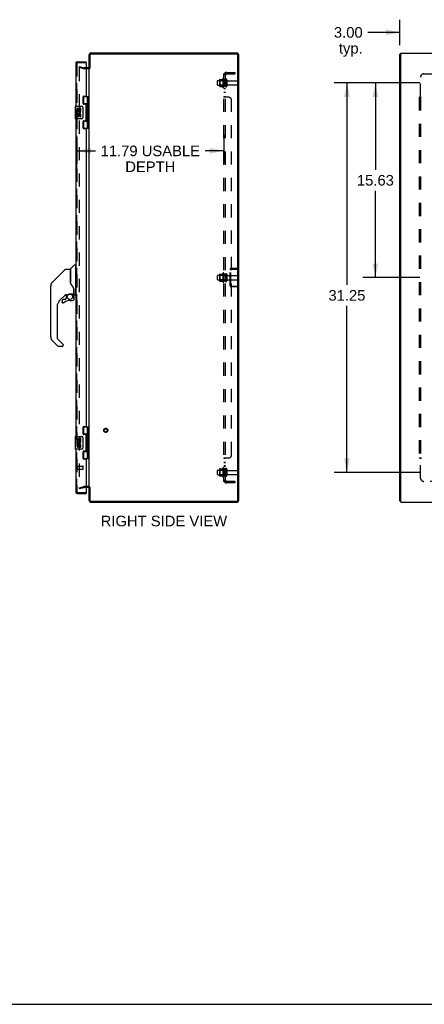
# Model space of a CAD drawing. Header units: inches. Extents: x 0 to 192, y 0 to 125.
# Tile 20 of 21: x 96 to 129, y 0 to 79. Entities that reach past the tile are written whole.
import ezdxf

# ---------------------------------------------------------------- set-up
doc = ezdxf.new("R2010")
doc.units = ezdxf.units.IN
doc.header["$LTSCALE"] = 10.584906
doc.header["$MEASUREMENT"] = 0
doc.linetypes.add('HIDDEN', pattern=[0.2, 0.1, -0.1])
doc.layers.get('0').update_dxf_attribs({"linetype": 'CONTINUOUS'})
for name, color, linetype in [('DEFAULT_2', 8, 'HIDDEN'), ('DIMENSIONS', 7, 'CONTINUOUS'), ('DOOR_ASSEMBLY_LEFT', 7, 'CONTINUOUS'), ('DOOR_ASSEMBLY_RIGHT', 7, 'CONTINUOUS'), ('SUBPANEL', 7, 'CONTINUOUS')]:
    doc.layers.add(name, color=color, linetype=linetype)
doc.styles.get("Standard").update_dxf_attribs({"font": 'arial.ttf'})
doc.dimstyles.new('DIMSTYLE_1', dxfattribs={"dimtxt": 0.849057, "dimasz": 1.132075, "dimexe": 0.09, "dimexo": 0.07, "dimgap": 0.0375, "dimtad": 0, "dimtih": 1, "dimtoh": 1, "dimzin": 4, "dimdsep": 46, "dimtxsty": 'Standard', "dimblk": '_FILLED', "dimblk1": '_FILLED', "dimblk2": '_FILLED', "dimcen": 0.09, "dimadec": 3, "dimazin": 1, "dimtfac": 1, "dimtdec": 3, "dimtofl": 0, "dimtmove": 0, "dimatfit": 3, "dimldrblk": '_FILLED', "dimfxl": 0, "dimtolj": 1, "dimtzin": 4, "dimarcsym": 0})

# ---------------------------------------------------------------- blocks, each defined once
blk = doc.blocks.new('_FILLED')
at = {"color": 0, "linetype": 'ByBlock'}
blk.add_solid([(0, 0), (-1, 0.2), (-1, -0.2)], dxfattribs=at)
blk = doc.blocks.new('*D6')
at = {"layer": 'DIMENSIONS', "color": 2, "linetype": 'Continuous'}
for p, q in [((100.81, 69.534), (100.81, 67.449)), ((112.603, 69.757), (112.603, 67.449)), ((100.81, 68.468), (102.299, 68.468)), ((112.603, 68.468), (111.114, 68.468))]:
    blk.add_line(p, q, dxfattribs=at)
at = {"layer": 'DIMENSIONS', "color": 2, "linetype": 'Continuous', "xscale": 1.1320754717, "yscale": 1.1320754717, "zscale": 1.1320754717, "rotation": 180}
blk.add_blockref('_FILLED', (100.81, 68.468), dxfattribs=at)
at = {"layer": 'DIMENSIONS', "color": 2, "linetype": 'Continuous', "xscale": 1.1320754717, "yscale": 1.1320754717, "zscale": 1.1320754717}
blk.add_blockref('_FILLED', (112.603, 68.468), dxfattribs=at)
at = {"layer": 'DIMENSIONS', "color": 2, "linetype": 'Continuous', "insert": (106.707, 68.893), "char_height": 0.84906, "width": 7.96661, "attachment_point": 2, "line_spacing_factor": 0.9}
blk.add_mtext('11.79 USABLE\\PDEPTH', dxfattribs=at)
blk = doc.blocks.new('*D10')
at = {"layer": 'DIMENSIONS', "color": 2, "linetype": 'Continuous'}
for p, q in [((126.737, 76.948), (126.737, 78.994)), ((129.737, 76.341), (129.737, 78.994)), ((126.737, 77.975), (124.172, 77.975)), ((129.737, 77.975), (132.001, 77.975))]:
    blk.add_line(p, q, dxfattribs=at)
at = {"layer": 'DIMENSIONS', "color": 2, "linetype": 'Continuous', "xscale": 1.1320754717, "yscale": 1.1320754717, "zscale": 1.1320754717}
blk.add_blockref('_FILLED', (126.737, 77.975), dxfattribs=at)
at = {"layer": 'DIMENSIONS', "color": 2, "linetype": 'Continuous', "xscale": 1.1320754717, "yscale": 1.1320754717, "zscale": 1.1320754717, "rotation": 180}
blk.add_blockref('_FILLED', (129.737, 77.975), dxfattribs=at)
at = {"layer": 'DIMENSIONS', "color": 2, "linetype": 'Continuous', "insert": (123.747, 78.399), "char_height": 0.8491, "width": 2.30729, "attachment_point": 3, "line_spacing_factor": 0.9}
blk.add_mtext('3.00\\Ptyp.', dxfattribs=at)
blk = doc.blocks.new('*D12')
at = {"layer": 'DIMENSIONS', "color": 2, "linetype": 'Continuous'}
for p, q in [((128.32, 73.924), (121.463, 73.924)), ((122.482, 73.924), (122.482, 57.725)), ((122.482, 42.674), (122.482, 56.027)), ((128.32, 42.674), (121.463, 42.674))]:
    blk.add_line(p, q, dxfattribs=at)
at = {"layer": 'DIMENSIONS', "color": 2, "linetype": 'Continuous', "xscale": 1.1320754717, "yscale": 1.1320754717, "zscale": 1.1320754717}
for p, rotation in [((122.482, 73.924), 90), ((122.482, 42.674), 270)]:
    blk.add_blockref('_FILLED', p, dxfattribs=dict(at, rotation=rotation))
at = {"layer": 'DIMENSIONS', "color": 2, "linetype": 'Continuous', "insert": (122.482, 57.301), "char_height": 0.8491, "width": 2.96696, "attachment_point": 2, "line_spacing_factor": 0.9}
blk.add_mtext('31.25', dxfattribs=at)
blk = doc.blocks.new('*D13')
at = {"layer": 'DIMENSIONS', "color": 2, "linetype": 'Continuous'}
for p, q in [((128.32, 73.924), (123.748, 73.924)), ((124.767, 73.924), (124.767, 66.961)), ((124.767, 58.299), (124.767, 65.262)), ((128.32, 58.299), (123.748, 58.299))]:
    blk.add_line(p, q, dxfattribs=at)
at = {"layer": 'DIMENSIONS', "color": 2, "linetype": 'Continuous', "xscale": 1.1320754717, "yscale": 1.1320754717, "zscale": 1.1320754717}
for p, rotation in [((124.767, 73.924), 90), ((124.767, 58.299), 270)]:
    blk.add_blockref('_FILLED', p, dxfattribs=dict(at, rotation=rotation))
at = {"layer": 'DIMENSIONS', "color": 2, "linetype": 'Continuous', "insert": (124.767, 66.536), "char_height": 0.8491, "width": 2.96696, "attachment_point": 2, "line_spacing_factor": 0.9}
blk.add_mtext('15.63', dxfattribs=at)

msp = doc.modelspace()

# ---------------------------------------------------------------- linework, layer by layer
at = {"color": 3, "linetype": 'Continuous'}
for p, q in [((101.803, 75.124), (101.803, 76.182)), ((101.866, 76.156), (101.866, 75.122)), ((113.686, 76.299), (101.92, 76.299)), ((113.66, 76.236), (101.946, 76.236)), ((113.74, 40.442), (113.74, 76.156)), ((113.803, 40.416), (113.803, 76.182)), ((126.737, 40.362), (126.737, 76.236)), ((126.812, 40.299), (126.812, 76.299)), ((126.812, 76.299), (186.662, 76.299)), ((101.761, 75.124), (101.56, 75.124)), ((101.803, 41.501), (101.803, 75.097)), ((101.761, 41.474), (101.56, 41.474)), ((101.803, 40.416), (101.803, 41.474)), ((101.866, 41.476), (101.866, 40.442)), ((101.92, 40.299), (113.686, 40.299)), ((101.946, 40.362), (113.66, 40.362)), ((126.812, 40.299), (186.662, 40.299))]:
    msp.add_line(p, q, dxfattribs=at)
at = {"color": 7, "linetype": 'Continuous'}
for p, q in [((126.812, 76.236), (126.737, 76.236)), ((101.866, 75.124), (101.803, 75.124)), ((126.812, 40.362), (126.737, 40.362)), ((0, 0), (192.453, 0))]:
    msp.add_line(p, q, dxfattribs=at)
at = {"color": 3, "linetype": 'Continuous'}
for centre, radius, start, end in [((101.92, 76.182), 0.117, 90, 180), ((101.946, 76.156), 0.08, 90, 180), ((113.66, 76.156), 0.08, 0, 90), ((113.686, 76.182), 0.117, 0, 90), ((101.761, 75.166), 0.042, 270, 360), ((101.761, 41.432), 0.042, 0, 90), ((101.92, 40.416), 0.117, 180, 270), ((101.946, 40.442), 0.08, 180, 270), ((113.66, 40.442), 0.08, 270, 360), ((113.686, 40.416), 0.117, 270, 360)]:
    msp.add_arc(centre, radius, start, end, dxfattribs=at)
at = {"layer": 'DEFAULT_2', "color": 8, "linetype": 'HIDDEN'}
for p, q in [((101.01, 75.228), (100.99, 75.156)), ((101.377, 75.052), (100.99, 75.156)), ((100.99, 75.131), (100.99, 41.467)), ((101.01, 75.228), (101.396, 75.125)), ((101.56, 75.124), (101.402, 75.124)), ((101.761, 75.049), (101.402, 75.049)), ((112.533, 74.28), (112.533, 73.568)), ((112.603, 74.258), (112.603, 73.59)), ((112.103, 73.767), (112.103, 74.082)), ((112.133, 74.112), (112.728, 74.112)), ((112.133, 73.737), (112.728, 73.737)), ((112.267, 74.18), (112.267, 73.668)), ((112.287, 74.108), (112.267, 74.128)), ((112.287, 73.741), (112.267, 73.721)), ((112.278, 74.202), (112.505, 74.202)), ((112.278, 73.647), (112.505, 73.647)), ((112.287, 74.108), (112.287, 73.741)), ((112.583, 74.108), (112.287, 74.108)), ((112.583, 73.741), (112.287, 73.741)), ((112.583, 74.108), (112.603, 74.128)), ((112.583, 74.108), (112.583, 73.741)), ((112.583, 73.741), (112.603, 73.721)), ((112.728, 74.182), (112.728, 73.667)), ((112.838, 74.182), (112.838, 73.667)), ((112.901, 74.089), (113.698, 74.089)), ((112.901, 73.759), (113.698, 73.759)), ((113.728, 73.789), (113.728, 74.059)), ((112.103, 58.142), (112.103, 58.457)), ((112.133, 58.487), (112.728, 58.487)), ((112.267, 58.555), (112.267, 58.043)), ((112.287, 58.483), (112.267, 58.503)), ((112.278, 58.577), (112.505, 58.577)), ((112.583, 58.483), (112.287, 58.483)), ((112.287, 58.483), (112.287, 58.116)), ((112.533, 58.655), (112.533, 57.943)), ((112.583, 58.483), (112.603, 58.503)), ((112.583, 58.483), (112.583, 58.116)), ((112.603, 58.633), (112.603, 57.965)), ((112.728, 58.557), (112.728, 58.042)), ((112.838, 58.557), (112.838, 58.042)), ((112.901, 58.464), (113.698, 58.464)), ((113.103, 57.666), (113.103, 58.932)), ((113.178, 57.666), (113.178, 58.932)), ((113.22, 59.049), (113.728, 59.049)), ((113.22, 58.974), (113.728, 58.974)), ((113.728, 58.974), (113.728, 59.049)), ((112.133, 58.112), (112.728, 58.112)), ((112.287, 58.116), (112.267, 58.096)), ((112.278, 58.022), (112.505, 58.022)), ((112.583, 58.116), (112.287, 58.116)), ((112.583, 58.116), (112.603, 58.096)), ((112.901, 58.134), (113.698, 58.134)), ((113.728, 58.164), (113.728, 58.434)), ((113.22, 57.624), (113.728, 57.624)), ((113.728, 57.549), (113.22, 57.549)), ((113.728, 57.624), (113.728, 57.549)), ((112.103, 42.517), (112.103, 42.832)), ((112.133, 42.862), (112.728, 42.862)), ((112.267, 42.93), (112.267, 42.418)), ((112.287, 42.858), (112.267, 42.878)), ((112.278, 42.952), (112.505, 42.952)), ((112.583, 42.858), (112.287, 42.858)), ((112.287, 42.858), (112.287, 42.491)), ((112.533, 43.03), (112.533, 42.318)), ((112.583, 42.858), (112.603, 42.878)), ((112.583, 42.858), (112.583, 42.491)), ((112.603, 43.008), (112.603, 42.34)), ((112.728, 42.932), (112.728, 42.417)), ((112.838, 42.932), (112.838, 42.417)), ((112.901, 42.839), (113.698, 42.839)), ((113.728, 42.539), (113.728, 42.809)), ((112.133, 42.487), (112.728, 42.487)), ((112.287, 42.491), (112.267, 42.471)), ((112.278, 42.397), (112.505, 42.397)), ((112.583, 42.491), (112.287, 42.491)), ((112.583, 42.491), (112.603, 42.471)), ((112.901, 42.509), (113.698, 42.509)), ((100.99, 41.442), (101.377, 41.546)), ((100.99, 41.442), (101.01, 41.37)), ((101.01, 41.37), (101.396, 41.473)), ((101.761, 41.549), (101.401, 41.549)), ((101.56, 41.474), (101.402, 41.474))]:
    msp.add_line(p, q, dxfattribs=at)
for points in [[(101.005, 75.146), (101.004, 75.146), (101.003, 75.146), (101.001, 75.145), (101, 75.145), (100.999, 75.144), (100.997, 75.143), (100.996, 75.143), (100.995, 75.142), (100.994, 75.141), (100.993, 75.139), (100.992, 75.138), (100.992, 75.137), (100.991, 75.135), (100.991, 75.134), (100.991, 75.132), (100.99, 75.131)], [(101.008, 75.145), (101.007, 75.146), (101.006, 75.146), (101.005, 75.146)], [(100.99, 41.467), (100.991, 41.466), (100.991, 41.464), (100.991, 41.463), (100.992, 41.461), (100.992, 41.46), (100.993, 41.459)], [(101.005, 41.452), (101.004, 41.452), (101.003, 41.453), (101.001, 41.453), (101, 41.453), (100.999, 41.454), (100.997, 41.455), (100.996, 41.455), (100.995, 41.456), (100.994, 41.458), (100.993, 41.459)], [(101.008, 41.453), (101.007, 41.452), (101.006, 41.452), (101.005, 41.452)]]:
    msp.add_lwpolyline(points, dxfattribs=at)
for radius in [0.164, 0.124]:
    msp.add_circle((103.128, 46.049), radius, dxfattribs=at)
for centre, radius, start, end in [((101.402, 75.149), 0.1, 255, 270), ((101.402, 75.149), 0.025, 255, 270), ((101.761, 75.166), 0.117, 270, 352.11909), ((113.133, 73.924), 0.698, 149.33687, 156.03207), ((112.565, 74.258), 0.0384, 0, 145.55034), ((112.133, 74.082), 0.03, 90, 180), ((112.133, 73.767), 0.03, 180, 270), ((112.408, 74.18), 0.141, 174.79195, 180), ((112.408, 73.668), 0.141, 180, 185.20805), ((112.278, 74.192), 0.01, 90, 174.80617), ((112.278, 73.657), 0.01, 185.19383, 270), ((112.487, 74.212), 0.01, 270, 336.03207), ((112.487, 73.637), 0.01, 23.96793, 90), ((113.133, 73.924), 0.698, 203.96793, 210.66313), ((112.565, 73.59), 0.0384, 214.44966, 360), ((112.783, 74.182), 0.055, 0, 180), ((112.783, 73.667), 0.055, 180, 360), ((112.901, 74.152), 0.0625, 180, 270), ((112.901, 73.697), 0.0625, 90, 180), ((113.698, 74.059), 0.03, 360, 90), ((113.698, 73.789), 0.03, 270, 0), ((112.133, 58.457), 0.03, 90, 180), ((112.408, 58.555), 0.141, 174.79195, 180), ((112.278, 58.567), 0.01, 90, 174.80617), ((112.487, 58.587), 0.01, 270, 336.03207), ((113.133, 58.299), 0.698, 149.33687, 156.03207), ((112.565, 58.633), 0.0384, 0, 145.55034), ((112.783, 58.557), 0.055, 0, 180), ((112.901, 58.527), 0.0625, 180, 270), ((113.22, 58.932), 0.117, 90, 180), ((113.22, 58.932), 0.042, 90, 180), ((113.698, 58.434), 0.03, 360, 90), ((112.133, 58.142), 0.03, 180, 270), ((112.408, 58.043), 0.141, 180, 185.20805), ((112.278, 58.032), 0.01, 185.19383, 270), ((112.487, 58.012), 0.01, 23.96793, 90), ((113.133, 58.299), 0.698, 203.96793, 210.66313), ((112.565, 57.965), 0.0384, 214.44966, 360), ((112.783, 58.042), 0.055, 180, 360), ((112.901, 58.072), 0.0625, 90, 180), ((113.22, 57.666), 0.117, 180, 270), ((113.22, 57.666), 0.042, 180, 270), ((113.698, 58.164), 0.03, 270, 0), ((112.133, 42.832), 0.03, 90, 180), ((112.408, 42.93), 0.141, 174.79195, 180), ((112.278, 42.942), 0.01, 90, 174.80617), ((112.487, 42.962), 0.01, 270, 336.03207), ((113.133, 42.674), 0.698, 149.33687, 156.03207), ((112.565, 43.008), 0.0384, 0, 145.55034), ((112.783, 42.932), 0.055, 0, 180), ((112.901, 42.902), 0.0625, 180, 270), ((113.698, 42.809), 0.03, 360, 90), ((112.133, 42.517), 0.03, 180, 270), ((112.408, 42.418), 0.141, 180, 185.20805), ((112.278, 42.407), 0.01, 185.19383, 270), ((112.487, 42.387), 0.01, 23.96793, 90), ((113.133, 42.674), 0.698, 203.96793, 210.66313), ((112.565, 42.34), 0.0384, 214.44966, 360), ((112.783, 42.417), 0.055, 180, 360), ((112.901, 42.447), 0.0625, 90, 180), ((113.698, 42.539), 0.03, 270, 0), ((101.402, 41.449), 0.1, 90, 105), ((101.402, 41.449), 0.025, 90, 105), ((101.761, 41.432), 0.117, 33.09982, 90)]:
    msp.add_arc(centre, radius, start, end, dxfattribs=at)
at = {"layer": 'DOOR_ASSEMBLY_LEFT', "color": 8, "linetype": 'HIDDEN'}
for p, q in [((100.81, 75.507), (100.81, 41.091)), ((100.852, 75.549), (101.54, 75.549)), ((100.852, 41.049), (101.54, 41.049))]:
    msp.add_line(p, q, dxfattribs=at)
for centre, start, end in [((100.852, 75.507), 90, 180), ((100.852, 41.091), 180, 270)]:
    msp.add_arc(centre, 0.042, start, end, dxfattribs=at)
at = {"layer": 'DOOR_ASSEMBLY_RIGHT', "color": 3, "linetype": 'Continuous'}
for p, q in [((100.735, 75.507), (100.735, 72.049)), ((100.852, 75.624), (101.56, 75.624)), ((101.56, 75.529), (101.56, 72.891)), ((101.31, 72.27), (101.31, 72.797)), ((101.373, 72.86), (101.529, 72.86)), ((101.529, 72.207), (101.373, 72.207)), ((101.56, 70.923), (101.56, 72.176)), ((100.735, 71.049), (100.735, 45.549)), ((101.31, 70.302), (101.31, 70.829)), ((101.373, 70.892), (101.529, 70.892)), ((101.529, 70.239), (101.373, 70.239)), ((101.56, 70.208), (101.56, 46.391)), ((101.31, 45.77), (101.31, 46.297)), ((101.373, 46.36), (101.529, 46.36)), ((101.529, 45.707), (101.373, 45.707)), ((101.56, 44.423), (101.56, 45.676)), ((100.735, 44.549), (100.735, 41.091)), ((101.31, 43.802), (101.31, 44.329)), ((101.373, 44.392), (101.529, 44.392)), ((101.529, 43.739), (101.373, 43.739)), ((101.56, 43.708), (101.56, 41.069)), ((100.852, 40.974), (101.56, 40.974))]:
    msp.add_line(p, q, dxfattribs=at)
at = {"layer": 'DOOR_ASSEMBLY_RIGHT', "color": 8, "linetype": 'HIDDEN'}
for p, q in [((100.81, 41.091), (100.81, 75.507)), ((100.852, 75.549), (101.54, 75.549)), ((100.853, 42.907), (100.853, 43.191)), ((100.853, 43.173), (101.3, 43.173)), ((100.853, 42.925), (101.3, 42.925)), ((101.31, 42.935), (101.31, 43.163)), ((100.852, 41.049), (101.54, 41.049))]:
    msp.add_line(p, q, dxfattribs=at)
at = {"layer": 'DOOR_ASSEMBLY_RIGHT', "color": 7, "linetype": 'Continuous'}
for p, q in [((101.56, 75.549), (101.54, 75.549)), ((101.56, 75.549), (101.56, 75.624)), ((101.319, 72.829), (101.803, 72.829)), ((101.345, 72.829), (101.345, 72.238)), ((101.665, 72.141), (101.665, 72.829)), ((101.764, 70.27), (101.764, 72.829)), ((100.675, 72.034), (100.675, 71.064)), ((100.69, 72.049), (101.2, 72.049)), ((100.813, 71.895), (100.813, 71.664)), ((100.873, 71.895), (100.813, 71.895)), ((100.873, 71.895), (100.873, 71.727)), ((101.062, 71.895), (101.062, 71.727)), ((101.125, 71.895), (101.062, 71.895)), ((101.125, 71.664), (101.125, 71.895)), ((101.3, 71.949), (101.3, 71.149)), ((101.665, 72.238), (101.319, 72.238)), ((101.325, 72.229), (101.376, 72.229)), ((101.376, 72.207), (101.376, 72.229)), ((101.649, 72.111), (101.649, 72.041)), ((101.649, 72.041), (101.649, 71.971)), ((101.665, 71.157), (101.665, 71.941)), ((100.813, 71.664), (101.072, 71.664)), ((100.813, 71.618), (100.813, 71.565)), ((100.813, 71.434), (100.813, 71.277)), ((100.873, 71.434), (100.813, 71.434)), ((100.881, 71.629), (100.823, 71.653)), ((100.936, 71.727), (100.873, 71.727)), ((100.873, 71.434), (100.873, 71.298)), ((100.936, 71.863), (100.936, 71.727)), ((100.997, 71.863), (100.936, 71.863)), ((100.936, 71.34), (100.936, 71.298)), ((100.997, 71.727), (100.997, 71.863)), ((101.062, 71.727), (100.997, 71.727)), ((100.997, 71.277), (100.997, 71.346)), ((101.072, 71.664), (101.045, 71.645)), ((101.062, 71.34), (101.062, 71.203)), ((101.062, 71.203), (101.125, 71.203)), ((101.107, 71.664), (101.125, 71.664)), ((101.125, 71.203), (101.125, 71.34)), ((101.649, 71.127), (101.649, 71.057)), ((101.2, 71.049), (100.69, 71.049)), ((101.319, 70.86), (101.665, 70.86)), ((101.376, 70.869), (101.325, 70.869)), ((101.345, 70.86), (101.345, 70.27)), ((101.376, 70.869), (101.376, 70.892)), ((101.649, 71.057), (101.649, 70.987)), ((101.665, 70.27), (101.665, 70.957)), ((101.803, 70.27), (101.319, 70.27)), ((100.311, 58.997), (100.605, 59.291)), ((100.688, 59.303), (100.633, 59.303)), ((100.696, 59.295), (100.696, 56.929)), ((99.877, 58.965), (98.835, 57.922)), ((99.933, 58.988), (100.286, 58.988)), ((100.294, 58.98), (100.294, 57.936)), ((100.302, 57.924), (100.302, 58.976)), ((100.696, 59.244), (100.735, 59.244)), ((98.767, 57.832), (98.767, 57.832)), ((98.834, 57.922), (99.14, 58.228)), ((99.14, 58.228), (99.14, 58.228)), ((100.314, 57.891), (100.295, 57.945)), ((98.712, 57.061), (98.712, 57.647)), ((98.719, 53.541), (98.719, 57.644)), ((99.899, 56.92), (99.404, 56.425)), ((99.944, 56.917), (99.944, 56.634)), ((99.982, 56.921), (100.058, 56.921)), ((100.251, 56.992), (100.255, 56.992)), ((100.255, 56.992), (100.55, 56.992)), ((100.451, 56.992), (100.516, 56.927)), ((100.509, 56.921), (100.508, 56.919)), ((100.57, 57.367), (100.569, 57.391)), ((100.57, 57.367), (100.57, 57.012)), ((100.57, 57.323), (100.57, 57.321)), ((100.578, 57.367), (100.577, 57.37)), ((100.578, 57.364), (100.578, 57.367)), ((100.578, 57.362), (100.578, 57.364)), ((100.578, 56.96), (100.578, 57.362)), ((100.617, 56.921), (100.688, 56.921)), ((100.696, 56.98), (100.735, 56.98)), ((99.629, 56.472), (99.629, 56.352)), ((99.639, 56.352), (99.631, 56.352)), ((99.86, 56.55), (99.708, 56.55)), ((99.94, 56.626), (99.868, 56.554)), ((100.259, 56.472), (100.495, 56.472)), ((100.562, 56.788), (100.571, 56.788)), ((100.571, 56.55), (100.562, 56.55)), ((100.574, 56.788), (100.574, 56.55)), ((99.231, 56.007), (99.231, 53.455)), ((99.287, 52.81), (98.835, 53.262)), ((99.254, 53.4), (99.686, 52.968)), ((99.704, 52.926), (99.704, 52.866)), ((99.625, 52.787), (99.342, 52.787)), ((101.319, 46.329), (101.803, 46.329)), ((101.345, 46.329), (101.345, 45.738)), ((101.665, 45.641), (101.665, 46.329)), ((101.764, 43.77), (101.764, 46.329)), ((100.675, 45.534), (100.675, 44.564)), ((100.69, 45.549), (101.2, 45.549)), ((100.873, 45.395), (100.813, 45.395)), ((100.813, 45.395), (100.813, 45.164)), ((100.813, 45.164), (101.072, 45.164)), ((100.813, 45.118), (100.813, 45.065)), ((100.881, 45.129), (100.823, 45.153)), ((100.873, 45.395), (100.873, 45.227)), ((100.936, 45.227), (100.873, 45.227)), ((100.997, 45.363), (100.936, 45.363)), ((100.936, 45.363), (100.936, 45.227)), ((100.997, 45.227), (100.997, 45.363)), ((101.062, 45.227), (100.997, 45.227)), ((101.072, 45.164), (101.045, 45.145)), ((101.125, 45.395), (101.062, 45.395)), ((101.062, 45.395), (101.062, 45.227)), ((101.107, 45.164), (101.125, 45.164)), ((101.125, 45.164), (101.125, 45.395)), ((101.3, 45.449), (101.3, 44.649)), ((101.665, 45.738), (101.319, 45.738)), ((101.325, 45.729), (101.376, 45.729)), ((101.376, 45.707), (101.376, 45.729)), ((101.649, 45.611), (101.649, 45.541)), ((101.649, 45.541), (101.649, 45.471)), ((101.665, 44.657), (101.665, 45.441)), ((101.2, 44.549), (100.69, 44.549)), ((100.873, 44.934), (100.813, 44.934)), ((100.813, 44.934), (100.813, 44.777)), ((100.873, 44.934), (100.873, 44.798)), ((100.936, 44.84), (100.936, 44.798)), ((100.997, 44.777), (100.997, 44.846)), ((101.062, 44.84), (101.062, 44.703)), ((101.062, 44.703), (101.125, 44.703)), ((101.125, 44.703), (101.125, 44.84)), ((101.319, 44.36), (101.665, 44.36)), ((101.376, 44.369), (101.325, 44.369)), ((101.345, 44.36), (101.345, 43.77)), ((101.376, 44.369), (101.376, 44.392)), ((101.649, 44.627), (101.649, 44.557)), ((101.649, 44.557), (101.649, 44.487)), ((101.665, 43.77), (101.665, 44.457)), ((101.803, 43.77), (101.319, 43.77)), ((101.54, 41.049), (101.56, 41.049)), ((101.56, 41.049), (101.56, 40.974))]:
    msp.add_line(p, q, dxfattribs=at)
for points in [[(101.293, 71.985), (101.295, 71.98), (101.297, 71.974), (101.298, 71.968), (101.299, 71.962), (101.3, 71.955), (101.3, 71.949)], [(101.665, 71.897), (101.664, 71.906), (101.662, 71.915), (101.659, 71.926), (101.655, 71.937), (101.651, 71.948), (101.646, 71.96), (101.641, 71.972), (101.636, 71.983), (101.632, 71.995), (101.628, 72.006), (101.625, 72.018), (101.623, 72.029), (101.623, 72.041), (101.623, 72.053), (101.625, 72.064), (101.628, 72.076), (101.632, 72.087), (101.636, 72.099), (101.641, 72.11), (101.646, 72.122), (101.651, 72.134), (101.655, 72.145), (101.659, 72.157), (101.662, 72.167), (101.664, 72.176), (101.665, 72.185)], [(101.3, 71.149), (101.3, 71.143), (101.299, 71.137), (101.298, 71.13), (101.297, 71.124), (101.295, 71.119), (101.293, 71.113)], [(101.665, 70.913), (101.664, 70.922), (101.662, 70.931), (101.659, 70.942), (101.655, 70.953), (101.651, 70.964), (101.646, 70.976), (101.641, 70.988), (101.636, 70.999), (101.632, 71.011), (101.628, 71.022), (101.625, 71.034), (101.623, 71.045), (101.623, 71.057), (101.623, 71.069), (101.625, 71.08), (101.628, 71.092), (101.632, 71.103), (101.636, 71.115), (101.641, 71.126), (101.646, 71.138), (101.651, 71.15), (101.655, 71.161), (101.659, 71.173), (101.662, 71.183), (101.664, 71.192), (101.665, 71.201)], [(99.877, 58.965), (99.885, 58.972), (99.894, 58.977), (99.903, 58.982), (99.913, 58.985), (99.923, 58.987), (99.933, 58.988)], [(98.834, 57.922), (98.813, 57.899), (98.788, 57.865), (98.766, 57.829), (98.748, 57.791), (98.734, 57.752), (98.727, 57.721)], [(98.746, 57.784), (98.734, 57.751), (98.733, 57.746)], [(100.294, 58.105), (100.294, 58.106), (100.295, 58.108), (100.296, 58.109), (100.298, 58.11), (100.301, 58.112), (100.302, 58.112)], [(100.516, 57.538), (100.466, 57.611), (100.417, 57.688), (100.376, 57.759), (100.342, 57.826), (100.314, 57.891)], [(100.059, 56.921), (100.063, 56.922), (100.067, 56.923), (100.07, 56.924), (100.073, 56.925), (100.075, 56.927), (100.078, 56.929), (100.082, 56.931), (100.085, 56.933), (100.093, 56.938)], [(100.093, 56.938), (100.098, 56.941), (100.103, 56.945), (100.108, 56.948), (100.114, 56.952), (100.121, 56.956), (100.129, 56.96), (100.136, 56.964), (100.145, 56.968), (100.154, 56.972), (100.164, 56.976), (100.175, 56.98), (100.186, 56.983), (100.198, 56.986), (100.21, 56.989), (100.223, 56.991), (100.237, 56.992), (100.251, 56.992)], [(100.562, 56.788), (100.562, 56.803), (100.56, 56.817), (100.557, 56.831), (100.553, 56.845), (100.548, 56.859), (100.542, 56.872), (100.535, 56.885), (100.527, 56.897), (100.518, 56.909), (100.508, 56.919)], [(100.514, 56.926), (100.514, 56.926), (100.514, 56.925), (100.513, 56.925), (100.513, 56.924), (100.512, 56.923), (100.509, 56.921)], [(100.514, 56.926), (100.525, 56.914), (100.534, 56.902), (100.543, 56.89), (100.55, 56.876), (100.557, 56.862), (100.562, 56.848), (100.566, 56.833), (100.569, 56.818), (100.571, 56.803), (100.571, 56.788)], [(100.569, 57.391), (100.564, 57.426), (100.555, 57.46), (100.543, 57.492), (100.528, 57.521), (100.516, 57.538)], [(100.57, 57.321), (100.571, 57.318), (100.572, 57.314), (100.573, 57.31)], [(100.573, 57.311), (100.575, 57.304), (100.576, 57.297), (100.576, 57.291), (100.577, 57.284), (100.577, 57.278), (100.578, 57.271)], [(99.708, 56.276), (99.699, 56.276), (99.69, 56.278), (99.682, 56.28), (99.674, 56.283), (99.667, 56.287), (99.66, 56.292), (99.653, 56.298), (99.647, 56.305), (99.643, 56.312), (99.638, 56.319), (99.635, 56.327), (99.633, 56.335), (99.631, 56.344), (99.631, 56.352)], [(99.639, 56.352), (99.64, 56.345), (99.641, 56.337), (99.643, 56.33), (99.646, 56.323), (99.65, 56.316), (99.655, 56.31), (99.66, 56.304), (99.665, 56.299), (99.672, 56.295), (99.678, 56.291), (99.685, 56.288), (99.693, 56.286), (99.7, 56.285), (99.708, 56.284), (99.716, 56.285), (99.723, 56.286), (99.731, 56.289), (99.738, 56.292), (99.744, 56.295), (99.751, 56.3)], [(99.756, 56.293), (99.749, 56.288), (99.742, 56.284), (99.733, 56.28), (99.725, 56.278), (99.716, 56.276), (99.708, 56.276)], [(100.571, 56.55), (100.571, 56.542), (100.569, 56.533), (100.567, 56.525), (100.564, 56.517), (100.56, 56.51), (100.555, 56.503), (100.549, 56.496), (100.543, 56.491), (100.536, 56.486), (100.528, 56.481), (100.52, 56.478), (100.512, 56.476), (100.503, 56.474), (100.495, 56.474)], [(100.495, 56.483), (100.502, 56.483), (100.51, 56.484), (100.517, 56.487), (100.524, 56.489), (100.531, 56.493), (100.537, 56.498), (100.543, 56.503), (100.548, 56.508), (100.552, 56.514), (100.556, 56.521), (100.559, 56.528), (100.561, 56.535), (100.562, 56.543), (100.562, 56.55)], [(100.495, 56.483), (100.495, 56.481), (100.495, 56.478)], [(100.495, 56.478), (100.495, 56.477), (100.495, 56.475), (100.495, 56.475), (100.495, 56.474), (100.495, 56.474)], [(99.691, 52.963), (99.69, 52.964), (99.689, 52.965), (99.688, 52.966), (99.687, 52.967), (99.686, 52.967), (99.686, 52.968)], [(101.293, 45.485), (101.295, 45.48), (101.297, 45.474), (101.298, 45.468), (101.299, 45.462), (101.3, 45.455), (101.3, 45.449)], [(101.665, 45.397), (101.664, 45.406), (101.662, 45.415), (101.659, 45.426), (101.655, 45.437), (101.651, 45.448), (101.646, 45.46), (101.641, 45.472), (101.636, 45.483), (101.632, 45.495), (101.628, 45.506), (101.625, 45.518), (101.623, 45.529), (101.623, 45.541), (101.623, 45.553), (101.625, 45.564), (101.628, 45.576), (101.632, 45.587), (101.636, 45.599), (101.641, 45.61), (101.646, 45.622), (101.651, 45.634), (101.655, 45.645), (101.659, 45.657), (101.662, 45.667), (101.664, 45.676), (101.665, 45.685)], [(101.3, 44.649), (101.3, 44.643), (101.299, 44.637), (101.298, 44.63), (101.297, 44.624), (101.295, 44.619), (101.293, 44.613)], [(101.665, 44.413), (101.664, 44.422), (101.662, 44.431), (101.659, 44.442), (101.655, 44.453), (101.651, 44.464), (101.646, 44.476), (101.641, 44.488), (101.636, 44.499), (101.632, 44.511), (101.628, 44.522), (101.625, 44.534), (101.623, 44.545), (101.623, 44.557), (101.623, 44.569), (101.625, 44.58), (101.628, 44.592), (101.632, 44.603), (101.636, 44.615), (101.641, 44.626), (101.646, 44.638), (101.651, 44.65), (101.655, 44.661), (101.659, 44.673), (101.662, 44.683), (101.664, 44.692), (101.665, 44.701)]]:
    msp.add_lwpolyline(points, dxfattribs=at)
msp.add_circle((100.259, 56.767), 0.217, dxfattribs=at)
at = {"layer": 'DOOR_ASSEMBLY_RIGHT', "color": 3, "linetype": 'Continuous'}
for centre, radius, start, end in [((100.852, 75.507), 0.117, 90, 180), ((101.54, 75.529), 0.02, 0, 90), ((101.373, 72.797), 0.063, 90, 180), ((101.529, 72.891), 0.031, 270, 360), ((101.373, 72.27), 0.063, 180, 270), ((101.529, 72.176), 0.031, 0, 90), ((101.373, 70.829), 0.063, 90, 180), ((101.529, 70.923), 0.031, 270, 360), ((101.373, 70.302), 0.063, 180, 270), ((101.529, 70.208), 0.031, 0, 90), ((101.373, 46.297), 0.063, 90, 180), ((101.529, 46.391), 0.031, 270, 360), ((101.373, 45.77), 0.063, 180, 270), ((101.529, 45.676), 0.031, 0, 90), ((101.373, 44.329), 0.063, 90, 180), ((101.529, 44.423), 0.031, 270, 360), ((101.373, 43.802), 0.063, 180, 270), ((101.529, 43.708), 0.031, 0, 90), ((100.852, 41.091), 0.117, 180, 270), ((101.54, 41.069), 0.02, 270, 360)]:
    msp.add_arc(centre, radius, start, end, dxfattribs=at)
at = {"layer": 'DOOR_ASSEMBLY_RIGHT', "color": 8, "linetype": 'HIDDEN'}
for centre, radius, start, end in [((100.852, 75.507), 0.042, 90, 180), ((100.832, 43.191), 0.0215, 360, 180), ((100.832, 42.907), 0.0215, 180, 0), ((101.3, 43.163), 0.01, 360, 90), ((101.3, 42.935), 0.01, 270, 0), ((100.852, 41.091), 0.042, 180, 270)]:
    msp.add_arc(centre, radius, start, end, dxfattribs=at)
at = {"layer": 'DOOR_ASSEMBLY_RIGHT', "color": 7, "linetype": 'Continuous'}
for centre, radius, start, end in [((100.69, 72.034), 0.015, 90, 180), ((101.2, 71.949), 0.1, 21.20502, 90), ((101.739, 72.111), 0.09, 144.81225, 180), ((101.739, 71.971), 0.09, 180, 215.18775), ((100.968, 71.591), 0.157, 156.59665, 170.29686), ((100.968, 71.591), 0.157, 189.70314, 341.87913), ((100.905, 71.298), 0.0943, 192.54017, 251.70103), ((100.968, 71.591), 0.0943, 156.59665, 35.11217), ((100.905, 71.298), 0.0314, 180, 0.04847), ((100.905, 71.298), 0.0943, 251.72667, 347.43379), ((101.03, 71.34), 0.0943, 0, 180), ((101.031, 71.335), 0.0362, 83.42855, 161.76278), ((101.03, 71.34), 0.0314, 0, 81.22946), ((100.968, 71.591), 0.157, 25.73705, 27.8532), ((100.971, 71.591), 0.154, 341.41988, 26.19629), ((101.2, 71.149), 0.1, 270, 338.79459), ((101.739, 71.127), 0.09, 144.81225, 180), ((100.69, 71.064), 0.015, 180, 270), ((101.739, 70.987), 0.09, 180, 215.18775), ((100.633, 59.264), 0.0394, 90, 135), ((100.688, 59.295), 0.00787, 0, 90), ((100.286, 58.98), 0.00787, 0, 90), ((100.314, 58.806), 0.0197, 180, 233.00595), ((100.332, 58.976), 0.0295, 135, 180), ((99.113, 57.644), 0.394, 168.7096, 180), ((99.113, 57.644), 0.394, 135, 167.37683), ((98.732, 57.647), 0.0197, 128.21988, 180), ((98.732, 57.061), 0.0197, 180, 229.78214), ((99.982, 56.724), 0.197, 90, 129.38059), ((100.377, 56.788), 0.197, 0, 45), ((100.55, 57.012), 0.0197, 270, 360), ((100.617, 56.96), 0.0394, 180, 270), ((100.688, 56.929), 0.00787, 270, 360), ((99.822, 56.007), 0.591, 135, 180), ((99.708, 56.472), 0.0787, 90, 180), ((99.708, 56.352), 0.0787, 180, 309.5212), ((100.259, 55.684), 0.787, 90, 129.5212), ((99.86, 56.562), 0.0118, 270, 315), ((99.932, 56.634), 0.0118, 315, 360), ((100.495, 56.55), 0.0787, 270, 360), ((99.113, 53.541), 0.394, 180, 225), ((99.31, 53.455), 0.0787, 180, 225), ((99.645, 52.926), 0.0591, 0, 38.86737), ((99.342, 52.866), 0.0787, 225, 270), ((99.625, 52.866), 0.0787, 270, 360), ((100.69, 45.534), 0.015, 90, 180), ((100.968, 45.091), 0.157, 156.59665, 170.29686), ((100.968, 45.091), 0.157, 189.70314, 341.87913), ((100.968, 45.091), 0.0943, 156.59665, 35.11217), ((100.968, 45.091), 0.157, 25.73705, 27.8532), ((100.971, 45.091), 0.154, 341.41988, 26.19629), ((101.2, 45.449), 0.1, 21.20502, 90), ((101.739, 45.611), 0.09, 144.81225, 180), ((101.739, 45.471), 0.09, 180, 215.18775), ((100.69, 44.564), 0.015, 180, 270), ((100.905, 44.798), 0.0943, 192.54017, 251.70103), ((100.905, 44.798), 0.0314, 180, 0.04847), ((100.905, 44.798), 0.0943, 251.72667, 347.43379), ((101.03, 44.84), 0.0943, 0, 180), ((101.031, 44.835), 0.0362, 83.42855, 161.76278), ((101.03, 44.84), 0.0314, 0, 81.22946), ((101.2, 44.649), 0.1, 270, 338.79459), ((101.739, 44.627), 0.09, 144.81225, 180), ((101.739, 44.487), 0.09, 180, 215.18775)]:
    msp.add_arc(centre, radius, start, end, dxfattribs=at)
for centre in [(101.576, 72.041), (101.576, 71.057), (101.576, 45.541), (101.576, 44.557)]:
    msp.add_ellipse(centre, major_axis=(0, 0.188), ratio=0.5625, start_param=-2.134404, end_param=-1.007189, dxfattribs=at)
at = {"layer": 'SUBPANEL', "color": 8, "linetype": 'HIDDEN'}
for p, q in [((112.603, 41.955), (112.603, 74.643)), ((112.728, 74.643), (112.603, 74.643)), ((112.657, 74.681), (112.754, 74.602)), ((112.684, 74.64), (112.685, 74.639)), ((112.685, 74.639), (112.687, 74.639)), ((112.687, 74.639), (112.688, 74.639)), ((112.688, 74.639), (112.69, 74.638)), ((112.69, 74.638), (112.691, 74.638)), ((112.691, 74.638), (112.693, 74.637)), ((112.693, 74.637), (112.694, 74.637)), ((112.694, 74.637), (112.696, 74.636)), ((112.696, 74.636), (112.698, 74.636)), ((112.728, 41.955), (112.728, 74.643)), ((112.729, 74.622), (112.728, 74.623)), ((112.84, 74.768), (113.478, 74.768)), ((112.84, 74.643), (113.478, 74.643)), ((113.228, 74.768), (113.228, 74.643)), ((113.478, 74.768), (113.478, 74.643)), ((128.393, 72.803), (128.393, 74.393)), ((128.643, 74.643), (130.233, 74.643)), ((112.728, 74.174), (112.603, 74.174)), ((112.728, 73.674), (112.603, 73.674)), ((112.728, 73.446), (112.603, 73.446)), ((112.728, 73.165), (112.603, 73.165)), ((112.603, 72.802), (112.603, 72.803)), ((112.728, 72.803), (112.603, 72.803)), ((112.608, 72.793), (112.606, 72.795)), ((112.616, 72.788), (112.613, 72.79)), ((112.653, 72.771), (112.65, 72.773)), ((112.655, 72.769), (112.653, 72.771)), ((112.657, 72.768), (112.655, 72.769)), ((112.978, 72.768), (112.657, 72.768)), ((112.754, 72.774), (112.753, 72.776)), ((128.268, 72.768), (128.268, 43.83)), ((128.268, 72.768), (128.434, 72.768)), ((128.393, 72.768), (128.393, 43.83)), ((113.228, 44.08), (113.228, 72.518)), ((112.728, 58.549), (112.603, 58.549)), ((112.728, 58.049), (112.603, 58.049)), ((112.728, 43.795), (112.603, 43.795)), ((112.728, 43.47), (112.603, 43.47)), ((112.636, 43.819), (112.629, 43.816)), ((112.657, 43.83), (112.978, 43.83)), ((112.732, 43.802), (112.73, 43.801)), ((112.735, 43.805), (112.733, 43.804)), ((112.748, 43.815), (112.746, 43.813)), ((112.752, 43.819), (112.751, 43.817)), ((112.753, 43.822), (112.753, 43.821)), ((112.754, 43.83), (112.754, 43.829)), ((128.268, 43.83), (128.434, 43.83)), ((128.375, 43.813), (128.381, 43.807)), ((128.393, 42.205), (128.393, 43.795)), ((112.728, 43.433), (112.603, 43.433)), ((112.728, 43.189), (112.603, 43.189)), ((112.728, 43.152), (112.603, 43.152)), ((112.728, 42.924), (112.603, 42.924)), ((112.728, 42.424), (112.603, 42.424)), ((112.728, 41.955), (112.603, 41.955)), ((112.657, 41.917), (112.754, 41.996)), ((113.478, 41.955), (112.84, 41.955)), ((113.228, 41.83), (113.228, 41.955)), ((113.478, 41.955), (113.478, 41.83)), ((130.233, 41.955), (128.643, 41.955)), ((113.478, 41.83), (112.84, 41.83))]:
    msp.add_line(p, q, dxfattribs=at)
for points in [[(112.626, 74.663), (112.622, 74.661), (112.619, 74.66), (112.616, 74.658), (112.613, 74.657), (112.611, 74.655), (112.608, 74.653), (112.606, 74.651), (112.605, 74.649), (112.604, 74.648), (112.603, 74.646), (112.603, 74.644), (112.603, 74.643)], [(112.657, 74.681), (112.655, 74.679), (112.653, 74.677), (112.65, 74.675), (112.647, 74.673), (112.644, 74.671), (112.64, 74.669), (112.636, 74.668), (112.633, 74.666), (112.626, 74.663)], [(112.671, 74.643), (112.671, 74.643), (112.67, 74.643), (112.67, 74.643), (112.669, 74.643), (112.669, 74.643), (112.669, 74.643), (112.668, 74.643), (112.668, 74.643)], [(112.668, 74.643), (112.668, 74.643), (112.668, 74.643), (112.668, 74.643), (112.669, 74.643), (112.669, 74.643), (112.669, 74.643), (112.67, 74.643), (112.67, 74.643), (112.671, 74.643), (112.671, 74.643), (112.672, 74.642), (112.672, 74.642), (112.673, 74.642), (112.673, 74.642), (112.674, 74.642), (112.675, 74.642), (112.675, 74.642), (112.676, 74.642), (112.677, 74.642), (112.677, 74.641), (112.678, 74.641), (112.678, 74.641), (112.679, 74.641), (112.68, 74.641), (112.68, 74.641), (112.681, 74.64), (112.682, 74.64)], [(112.682, 74.64), (112.683, 74.64), (112.684, 74.64)], [(112.698, 74.636), (112.699, 74.635), (112.7, 74.635), (112.701, 74.634), (112.702, 74.634), (112.703, 74.634), (112.704, 74.633), (112.705, 74.633), (112.706, 74.633), (112.707, 74.632), (112.708, 74.632), (112.709, 74.632), (112.71, 74.631), (112.711, 74.631), (112.711, 74.63), (112.712, 74.63), (112.713, 74.63), (112.714, 74.629), (112.715, 74.629), (112.716, 74.628), (112.717, 74.628), (112.718, 74.628), (112.718, 74.627), (112.719, 74.627), (112.72, 74.627), (112.721, 74.626), (112.721, 74.626), (112.722, 74.625), (112.723, 74.625), (112.724, 74.625), (112.724, 74.624), (112.725, 74.624), (112.726, 74.624), (112.726, 74.623), (112.727, 74.623), (112.728, 74.623), (112.728, 74.622), (112.729, 74.622), (112.729, 74.621), (112.73, 74.621), (112.73, 74.621), (112.731, 74.621), (112.731, 74.62), (112.732, 74.62), (112.732, 74.62), (112.732, 74.62)], [(112.743, 74.619), (112.741, 74.621), (112.739, 74.623), (112.737, 74.626), (112.735, 74.628), (112.733, 74.63), (112.732, 74.633), (112.73, 74.635), (112.729, 74.637), (112.729, 74.639), (112.728, 74.641), (112.728, 74.643)], [(112.732, 74.62), (112.732, 74.62), (112.732, 74.62), (112.732, 74.62), (112.732, 74.62), (112.732, 74.62), (112.731, 74.62), (112.731, 74.621), (112.731, 74.621), (112.73, 74.621), (112.73, 74.621), (112.729, 74.622), (112.729, 74.622), (112.729, 74.622)], [(112.754, 74.602), (112.754, 74.603), (112.754, 74.603), (112.754, 74.604), (112.754, 74.605), (112.753, 74.606), (112.753, 74.607), (112.752, 74.609), (112.751, 74.61), (112.749, 74.612), (112.748, 74.614), (112.746, 74.615), (112.743, 74.619)], [(112.613, 72.79), (112.611, 72.791), (112.608, 72.793), (112.606, 72.795), (112.605, 72.797), (112.604, 72.799), (112.603, 72.8), (112.603, 72.802), (112.603, 72.803)], [(112.605, 72.797), (112.604, 72.799), (112.603, 72.8)], [(112.622, 72.785), (112.619, 72.786), (112.616, 72.788)], [(112.636, 72.779), (112.629, 72.782), (112.626, 72.783), (112.622, 72.785)], [(112.65, 72.773), (112.647, 72.774), (112.644, 72.776), (112.64, 72.777), (112.636, 72.779)], [(112.733, 72.794), (112.732, 72.796), (112.73, 72.797), (112.729, 72.799), (112.729, 72.8), (112.728, 72.802), (112.728, 72.803)], [(112.739, 72.79), (112.737, 72.792), (112.735, 72.793), (112.733, 72.794), (112.732, 72.796), (112.73, 72.797), (112.729, 72.799), (112.729, 72.8), (112.728, 72.802), (112.728, 72.803)], [(112.753, 72.778), (112.752, 72.779), (112.751, 72.781), (112.749, 72.782), (112.748, 72.784), (112.746, 72.785), (112.744, 72.786), (112.743, 72.788), (112.739, 72.79)], [(112.754, 72.768), (112.754, 72.77), (112.754, 72.771), (112.754, 72.773), (112.754, 72.774), (112.753, 72.776), (112.753, 72.778), (112.752, 72.779), (112.751, 72.781), (112.749, 72.782), (112.748, 72.784)], [(112.754, 72.768), (112.754, 72.77), (112.754, 72.771), (112.754, 72.773)], [(128.355, 72.768), (128.357, 72.769), (128.359, 72.771), (128.361, 72.773), (128.363, 72.774), (128.365, 72.776), (128.367, 72.777), (128.368, 72.779), (128.37, 72.78), (128.372, 72.782), (128.373, 72.783), (128.375, 72.785)], [(128.375, 72.785), (128.381, 72.791), (128.383, 72.793), (128.385, 72.795), (128.387, 72.797), (128.389, 72.799), (128.39, 72.8), (128.392, 72.802), (128.393, 72.803)], [(128.408, 72.793), (128.406, 72.794), (128.403, 72.796), (128.401, 72.797), (128.399, 72.799), (128.397, 72.8), (128.395, 72.802), (128.393, 72.803)], [(128.434, 72.768), (128.434, 72.77), (128.433, 72.771), (128.432, 72.773), (128.431, 72.774), (128.43, 72.776), (128.429, 72.778), (128.427, 72.779), (128.426, 72.781), (128.424, 72.782), (128.423, 72.784), (128.421, 72.785), (128.419, 72.786), (128.417, 72.788), (128.415, 72.789), (128.413, 72.79), (128.408, 72.793)], [(112.629, 43.816), (112.626, 43.815), (112.622, 43.813), (112.619, 43.812), (112.616, 43.81), (112.613, 43.809), (112.611, 43.807), (112.608, 43.805), (112.606, 43.803), (112.605, 43.801), (112.604, 43.799), (112.603, 43.798), (112.603, 43.796), (112.603, 43.795)], [(112.603, 43.798), (112.603, 43.796), (112.603, 43.795)], [(112.613, 43.809), (112.611, 43.807), (112.608, 43.805), (112.606, 43.803), (112.605, 43.801)], [(112.644, 43.822), (112.64, 43.821), (112.636, 43.819)], [(112.657, 43.83), (112.655, 43.829), (112.653, 43.827), (112.65, 43.826), (112.647, 43.824), (112.644, 43.822)], [(112.743, 43.811), (112.739, 43.808), (112.737, 43.807), (112.735, 43.805), (112.733, 43.804), (112.732, 43.802), (112.73, 43.801), (112.729, 43.799), (112.729, 43.798), (112.728, 43.796), (112.728, 43.795)], [(112.754, 43.83), (112.754, 43.829), (112.754, 43.827), (112.754, 43.825), (112.754, 43.824), (112.753, 43.822), (112.753, 43.821), (112.752, 43.819), (112.751, 43.817), (112.749, 43.816), (112.748, 43.815), (112.746, 43.813), (112.744, 43.812), (112.743, 43.811)], [(112.754, 43.827), (112.754, 43.825), (112.754, 43.824)], [(128.355, 43.83), (128.357, 43.829), (128.359, 43.827), (128.361, 43.826), (128.363, 43.824), (128.365, 43.822), (128.367, 43.821), (128.368, 43.819), (128.37, 43.818), (128.372, 43.816), (128.373, 43.815), (128.375, 43.813)], [(128.381, 43.807), (128.383, 43.805), (128.385, 43.803), (128.387, 43.801), (128.389, 43.799), (128.39, 43.798), (128.392, 43.796), (128.393, 43.795)], [(128.413, 43.808), (128.408, 43.805), (128.406, 43.804), (128.403, 43.802), (128.401, 43.801), (128.399, 43.799), (128.397, 43.798), (128.395, 43.796), (128.393, 43.795)], [(128.434, 43.83), (128.434, 43.829), (128.433, 43.827), (128.432, 43.825), (128.431, 43.824), (128.43, 43.822), (128.429, 43.821), (128.427, 43.819), (128.426, 43.817), (128.424, 43.816), (128.423, 43.815), (128.421, 43.813), (128.419, 43.812), (128.417, 43.811), (128.415, 43.809), (128.413, 43.808)], [(112.633, 41.932), (112.626, 41.935), (112.622, 41.937), (112.619, 41.938), (112.616, 41.94), (112.613, 41.941), (112.611, 41.943), (112.608, 41.945), (112.606, 41.947), (112.605, 41.949), (112.604, 41.95), (112.603, 41.952), (112.603, 41.954), (112.603, 41.955)], [(112.657, 41.917), (112.655, 41.919), (112.653, 41.921), (112.65, 41.923), (112.647, 41.925), (112.644, 41.927), (112.64, 41.929), (112.636, 41.93), (112.633, 41.932)], [(112.669, 41.955), (112.668, 41.955), (112.668, 41.955)], [(112.668, 41.955), (112.668, 41.955), (112.669, 41.955), (112.669, 41.955), (112.669, 41.955), (112.67, 41.955), (112.67, 41.955), (112.671, 41.955), (112.672, 41.955)], [(112.732, 41.978), (112.732, 41.978), (112.732, 41.978), (112.732, 41.978), (112.731, 41.978), (112.731, 41.978), (112.731, 41.977), (112.73, 41.977), (112.73, 41.977), (112.729, 41.976), (112.729, 41.976), (112.728, 41.976), (112.727, 41.976), (112.727, 41.975), (112.726, 41.975), (112.726, 41.975), (112.725, 41.974), (112.724, 41.974), (112.724, 41.974), (112.723, 41.973), (112.722, 41.973), (112.722, 41.973), (112.721, 41.972), (112.72, 41.972), (112.72, 41.971), (112.719, 41.971), (112.718, 41.971), (112.718, 41.97), (112.717, 41.97), (112.716, 41.97), (112.715, 41.969), (112.714, 41.969), (112.714, 41.969), (112.713, 41.968), (112.712, 41.968), (112.711, 41.968), (112.71, 41.967), (112.71, 41.967), (112.709, 41.967), (112.708, 41.966), (112.707, 41.966), (112.706, 41.966), (112.705, 41.965), (112.704, 41.965), (112.703, 41.964), (112.702, 41.964), (112.701, 41.964), (112.7, 41.963), (112.699, 41.963), (112.698, 41.963), (112.697, 41.962), (112.696, 41.962), (112.695, 41.962), (112.694, 41.961), (112.693, 41.961), (112.692, 41.961), (112.691, 41.96), (112.69, 41.96), (112.689, 41.96), (112.688, 41.959), (112.687, 41.959), (112.686, 41.959), (112.685, 41.959), (112.684, 41.958), (112.683, 41.958), (112.682, 41.958), (112.681, 41.958), (112.68, 41.957), (112.679, 41.957), (112.678, 41.957), (112.677, 41.957), (112.676, 41.956), (112.675, 41.956), (112.674, 41.956), (112.674, 41.956), (112.673, 41.956), (112.672, 41.956), (112.671, 41.956), (112.67, 41.955), (112.67, 41.955), (112.669, 41.955), (112.669, 41.955), (112.669, 41.955), (112.669, 41.955)], [(112.746, 41.983), (112.743, 41.979), (112.741, 41.977), (112.739, 41.975), (112.737, 41.972), (112.735, 41.97), (112.733, 41.968), (112.732, 41.965), (112.73, 41.963), (112.729, 41.961), (112.729, 41.959), (112.728, 41.957), (112.728, 41.955)], [(112.728, 41.975), (112.729, 41.976), (112.729, 41.976), (112.73, 41.976), (112.73, 41.977), (112.73, 41.977), (112.731, 41.977), (112.731, 41.978), (112.731, 41.978), (112.732, 41.978), (112.732, 41.978), (112.732, 41.978), (112.732, 41.978)], [(112.754, 41.996), (112.754, 41.995), (112.754, 41.995), (112.754, 41.994), (112.754, 41.993), (112.753, 41.992), (112.753, 41.991), (112.752, 41.989), (112.751, 41.988), (112.749, 41.986), (112.748, 41.985), (112.746, 41.983)]]:
    msp.add_lwpolyline(points, dxfattribs=at)
for centre, radius, start, end in [((112.84, 74.531), 0.237, 90, 180), ((112.84, 74.531), 0.112, 90, 180), ((128.643, 74.393), 0.25, 90, 180), ((112.978, 72.518), 0.25, 0, 90), ((112.978, 44.08), 0.25, 270, 360), ((112.84, 42.067), 0.237, 180, 270), ((112.84, 42.067), 0.112, 180, 270), ((128.643, 42.205), 0.25, 180, 270)]:
    msp.add_arc(centre, radius, start, end, dxfattribs=at)

# ---------------------------------------------------------------- texts
at = {"layer": 'DIMENSIONS', "color": 2, "linetype": 'Continuous', "insert": (107.797, 39.197), "char_height": 0.84906, "width": 10.12555, "attachment_point": 2, "line_spacing_factor": 0.9}
msp.add_mtext('RIGHT SIDE VIEW', dxfattribs=at)

# ---------------------------------------------------------------- dimensions: what is measured, and where the dimension line sits
at = {"layer": 'DIMENSIONS', "color": 2, "linetype": 'Continuous'}
dim = msp.add_linear_dim(base=(129.737, 77.975), p1=(126.737, 76.878), p2=(129.737, 76.271), text='<>\\Ptyp.', dimstyle='DIMSTYLE_1', dxfattribs=at)
dim.commit()
dim.dimension.update_dxf_attribs({"geometry": '*D10', "text_midpoint": (122.593, 77.338), "dimtype": 160})
for base, p1, p2, angle, picture, middle in [((122.482, 42.674), (128.39, 73.924), (128.39, 42.674), 270, '*D12', (122.483, 56.871)), ((124.766818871, 73.924041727), (128.389718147, 58.299041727), (128.389718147, 73.924041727), 90, '*D13', (124.802894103, 66.106805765))]:
    dim = msp.add_linear_dim(base=base, p1=p1, p2=p2, angle=angle, dimstyle='DIMSTYLE_1', dxfattribs=at)
    dim.commit()
    dim.dimension.update_dxf_attribs({"geometry": picture, "text_midpoint": middle, "dimtype": 160})
dim = msp.add_linear_dim(base=(100.81, 68.468), p1=(112.603, 69.827), p2=(100.81, 69.604), angle=180, text='<> USABLE\\PDEPTH', dimstyle='DIMSTYLE_1', dxfattribs=at)
dim.commit()
dim.dimension.update_dxf_attribs({"geometry": '*D6', "text_midpoint": (106.707, 67.831), "dimtype": 160})

doc.saveas('drawing.dxf')
